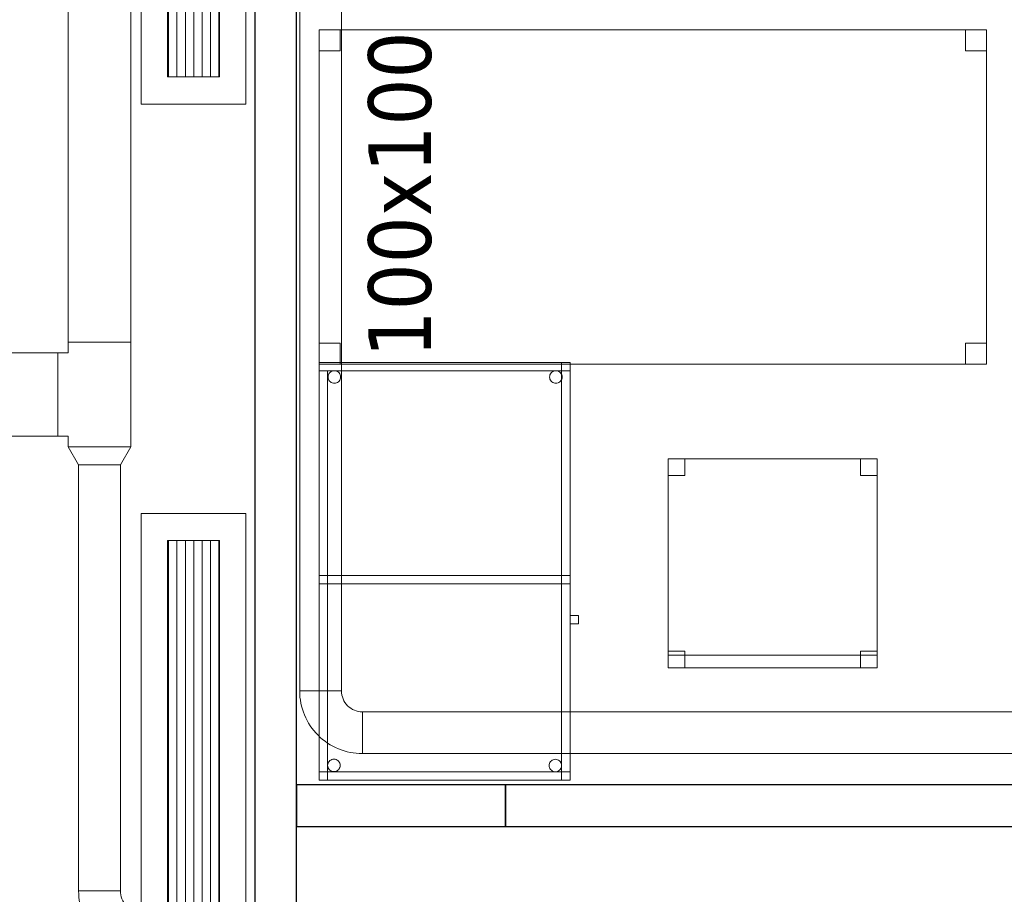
# Model space of a CAD drawing. Header units: metres. Extents: x 397.7 to 427.5, y 12.7 to 28.4.
# Tile 125 of 137: x 420.7 to 423.1, y 18.4 to 20.5. Entities that reach past the tile are written whole.
import ezdxf

# ---------------------------------------------------------------- set-up
doc = ezdxf.new("R2010")
doc.units = ezdxf.units.M
for name, color, linetype, lineweight in [('02_MOBILIARIO', 7, 'Continuous', 18), ('A-DETL-____-MBND', 7, 'Continuous', 18), ('A-WALL-____-MCUT', 7, 'Continuous', 25), ('A-WALL-____-OTLN', 7, 'Continuous', 25), ('M-HVAC-DUCT-IDEN', 7, 'Continuous', 30), ('M-HVAC-DUCT-OTLN', 7, 'Continuous', 18)]:
    doc.layers.add(name, color=color, linetype=linetype, lineweight=lineweight)
doc.styles.add('Tahoma_2', font='tahoma.ttf', dxfattribs={"height": 0.15})
pattern_1 = [(0, (0, 0), (0, 0.02), [])]

# ---------------------------------------------------------------- blocks, each defined once
blk = doc.blocks.new('Family - Taula 100X60_P3-156183-06_CLI_AIRE_P3')
at = {"layer": 'A-DETL-____-MBND', "color": 253, "true_color": 0xaaaaaa}
for p, q in [((0.6, 1), (0, 1)), ((0, 1), (0.6, 1)), ((0, 1), (0, 0)), ((0, 0), (0, 1)), ((0, 1), (0.58, 1)), ((0, 0), (0, 1)), ((0.58, 1), (0, 1)), ((0, 1), (0, 0)), ((0, 0.98), (0, 1)), ((0, 1), (0, 0.98)), ((0, 1), (0.6, 1)), ((0.6, 1), (0, 1)), ((0.6, 1), (0, 1)), ((0, 1), (0.6, 1)), ((0, 1), (0, 0)), ((0, 0), (0, 1)), ((0.58, 1), (0.58, 0)), ((0.58, 0), (0.58, 1)), ((0.6, 0), (0.6, 1)), ((0.6, 1), (0.6, 0)), ((0.6, 1), (0.6, 0.98)), ((0.6, 1), (0.6, 0.98)), ((0.6, 0), (0.6, 1)), ((0.6, 1), (0.6, 0)), ((0.6, 0.98), (0, 0.98)), ((0, 0.98), (0.6, 0.98)), ((0, 0.98), (0.02, 0.98)), ((0.02, 0.98), (0, 0.98)), ((0, 0), (0, 0.98)), ((0, 0.98), (0, 0)), ((0.02, 0.98), (0.02, 0)), ((0.02, 0), (0.02, 0.98)), ((0.0212, 0.965), (0.0215, 0.9676)), ((0.0215, 0.9676), (0.0212, 0.965)), ((0.0215, 0.9676), (0.0221, 0.9701)), ((0.0221, 0.9701), (0.0215, 0.9676)), ((0.0221, 0.9701), (0.0232, 0.9725)), ((0.0232, 0.9725), (0.0221, 0.9701)), ((0.0232, 0.9725), (0.0247, 0.9746)), ((0.0247, 0.9746), (0.0232, 0.9725)), ((0.0247, 0.9746), (0.0266, 0.9764)), ((0.0266, 0.9764), (0.0247, 0.9746)), ((0.0266, 0.9764), (0.0287, 0.9779)), ((0.0287, 0.9779), (0.0266, 0.9764)), ((0.0287, 0.9779), (0.0311, 0.979)), ((0.0311, 0.979), (0.0287, 0.9779)), ((0.0311, 0.979), (0.0336, 0.9797)), ((0.0336, 0.9797), (0.0311, 0.979)), ((0.0336, 0.9797), (0.0362, 0.9799)), ((0.0362, 0.9799), (0.0336, 0.9797)), ((0.0362, 0.9799), (0.0388, 0.9797)), ((0.0388, 0.9797), (0.0362, 0.9799)), ((0.0388, 0.9797), (0.0413, 0.979)), ((0.0413, 0.979), (0.0388, 0.9797)), ((0.0413, 0.979), (0.0436, 0.9779)), ((0.0436, 0.9779), (0.0413, 0.979)), ((0.0436, 0.9779), (0.0458, 0.9764)), ((0.0458, 0.9764), (0.0436, 0.9779)), ((0.0458, 0.9764), (0.0476, 0.9746)), ((0.0476, 0.9746), (0.0458, 0.9764)), ((0.0476, 0.9746), (0.0491, 0.9725)), ((0.0491, 0.9725), (0.0476, 0.9746)), ((0.0491, 0.9725), (0.0502, 0.9701)), ((0.0502, 0.9701), (0.0491, 0.9725)), ((0.0502, 0.9701), (0.0509, 0.9676)), ((0.0509, 0.9676), (0.0502, 0.9701)), ((0.0509, 0.9676), (0.0511, 0.965)), ((0.0511, 0.965), (0.0509, 0.9676)), ((0.5512, 0.965), (0.5515, 0.9676)), ((0.5515, 0.9676), (0.5512, 0.965)), ((0.5515, 0.9676), (0.5521, 0.9701)), ((0.5521, 0.9701), (0.5515, 0.9676)), ((0.5521, 0.9701), (0.5532, 0.9725)), ((0.5532, 0.9725), (0.5521, 0.9701)), ((0.5532, 0.9725), (0.5547, 0.9746)), ((0.5547, 0.9746), (0.5532, 0.9725)), ((0.5547, 0.9746), (0.5566, 0.9764)), ((0.5566, 0.9764), (0.5547, 0.9746)), ((0.5566, 0.9764), (0.5587, 0.9779)), ((0.5587, 0.9779), (0.5566, 0.9764)), ((0.5587, 0.9779), (0.5611, 0.979)), ((0.5611, 0.979), (0.5587, 0.9779)), ((0.5611, 0.979), (0.5636, 0.9797)), ((0.5636, 0.9797), (0.5611, 0.979)), ((0.5636, 0.9797), (0.5662, 0.9799)), ((0.5662, 0.9799), (0.5636, 0.9797)), ((0.5662, 0.9799), (0.5688, 0.9797)), ((0.5688, 0.9797), (0.5662, 0.9799)), ((0.5688, 0.9797), (0.5713, 0.979)), ((0.5713, 0.979), (0.5688, 0.9797)), ((0.5713, 0.979), (0.5736, 0.9779)), ((0.5736, 0.9779), (0.5713, 0.979)), ((0.5736, 0.9779), (0.5758, 0.9764)), ((0.5758, 0.9764), (0.5736, 0.9779)), ((0.5758, 0.9764), (0.5776, 0.9746)), ((0.5776, 0.9746), (0.5758, 0.9764)), ((0.5776, 0.9746), (0.5791, 0.9725)), ((0.5791, 0.9725), (0.5776, 0.9746)), ((0.5791, 0.9725), (0.5802, 0.9701)), ((0.5802, 0.9701), (0.5791, 0.9725)), ((0.5802, 0.9701), (0.5809, 0.9676)), ((0.5809, 0.9676), (0.5802, 0.9701)), ((0.5809, 0.9676), (0.5811, 0.965)), ((0.5811, 0.965), (0.5809, 0.9676)), ((0.0215, 0.9624), (0.0212, 0.965)), ((0.0212, 0.965), (0.0215, 0.9624)), ((0.0221, 0.9599), (0.0215, 0.9624)), ((0.0215, 0.9624), (0.0221, 0.9599)), ((0.0232, 0.9575), (0.0221, 0.9599)), ((0.0221, 0.9599), (0.0232, 0.9575)), ((0.0247, 0.9554), (0.0232, 0.9575)), ((0.0232, 0.9575), (0.0247, 0.9554)), ((0.0266, 0.9536), (0.0247, 0.9554)), ((0.0247, 0.9554), (0.0266, 0.9536)), ((0.0287, 0.9521), (0.0266, 0.9536)), ((0.0266, 0.9536), (0.0287, 0.9521)), ((0.0311, 0.951), (0.0287, 0.9521)), ((0.0287, 0.9521), (0.0311, 0.951)), ((0.0336, 0.9503), (0.0311, 0.951)), ((0.0311, 0.951), (0.0336, 0.9503)), ((0.0362, 0.9501), (0.0336, 0.9503)), ((0.0336, 0.9503), (0.0362, 0.9501)), ((0.0388, 0.9503), (0.0362, 0.9501)), ((0.0362, 0.9501), (0.0388, 0.9503)), ((0.0413, 0.951), (0.0388, 0.9503)), ((0.0388, 0.9503), (0.0413, 0.951)), ((0.0436, 0.9521), (0.0413, 0.951)), ((0.0413, 0.951), (0.0436, 0.9521)), ((0.0458, 0.9536), (0.0436, 0.9521)), ((0.0436, 0.9521), (0.0458, 0.9536)), ((0.0476, 0.9554), (0.0458, 0.9536)), ((0.0458, 0.9536), (0.0476, 0.9554)), ((0.0491, 0.9575), (0.0476, 0.9554)), ((0.0476, 0.9554), (0.0491, 0.9575)), ((0.0502, 0.9599), (0.0491, 0.9575)), ((0.0491, 0.9575), (0.0502, 0.9599)), ((0.0509, 0.9624), (0.0502, 0.9599)), ((0.0502, 0.9599), (0.0509, 0.9624)), ((0.0511, 0.965), (0.0509, 0.9624)), ((0.0509, 0.9624), (0.0511, 0.965)), ((0.5515, 0.9624), (0.5512, 0.965)), ((0.5512, 0.965), (0.5515, 0.9624)), ((0.5521, 0.9599), (0.5515, 0.9624)), ((0.5515, 0.9624), (0.5521, 0.9599)), ((0.5532, 0.9575), (0.5521, 0.9599)), ((0.5521, 0.9599), (0.5532, 0.9575)), ((0.5547, 0.9554), (0.5532, 0.9575)), ((0.5532, 0.9575), (0.5547, 0.9554)), ((0.5566, 0.9536), (0.5547, 0.9554)), ((0.5547, 0.9554), (0.5566, 0.9536)), ((0.5587, 0.9521), (0.5566, 0.9536)), ((0.5566, 0.9536), (0.5587, 0.9521)), ((0.5611, 0.951), (0.5587, 0.9521)), ((0.5587, 0.9521), (0.5611, 0.951)), ((0.5636, 0.9503), (0.5611, 0.951)), ((0.5611, 0.951), (0.5636, 0.9503)), ((0.5662, 0.9501), (0.5636, 0.9503)), ((0.5636, 0.9503), (0.5662, 0.9501)), ((0.5688, 0.9503), (0.5662, 0.9501)), ((0.5662, 0.9501), (0.5688, 0.9503)), ((0.5713, 0.951), (0.5688, 0.9503)), ((0.5688, 0.9503), (0.5713, 0.951)), ((0.5736, 0.9521), (0.5713, 0.951)), ((0.5713, 0.951), (0.5736, 0.9521)), ((0.5758, 0.9536), (0.5736, 0.9521)), ((0.5736, 0.9521), (0.5758, 0.9536)), ((0.5776, 0.9554), (0.5758, 0.9536)), ((0.5758, 0.9536), (0.5776, 0.9554)), ((0.5791, 0.9575), (0.5776, 0.9554)), ((0.5776, 0.9554), (0.5791, 0.9575)), ((0.5802, 0.9599), (0.5791, 0.9575)), ((0.5791, 0.9575), (0.5802, 0.9599)), ((0.5809, 0.9624), (0.5802, 0.9599)), ((0.5802, 0.9599), (0.5809, 0.9624)), ((0.5811, 0.965), (0.5809, 0.9624)), ((0.5809, 0.9624), (0.5811, 0.965)), ((0, 0.47), (0, 0.49)), ((0, 0.49), (0, 0.47)), ((0, 0.49), (0.58, 0.49)), ((0.58, 0.49), (0, 0.49)), ((0, 0.47), (0, 0.49)), ((0, 0.49), (0, 0.47)), ((0, 0.49), (0.6, 0.49)), ((0.6, 0.49), (0, 0.49)), ((0.58, 0.49), (0.6, 0.49)), ((0.6, 0.49), (0.58, 0.49)), ((0.58, 0), (0.58, 0.49)), ((0.58, 0.49), (0.58, 0)), ((0.58, 0.49), (0.58, 0.47)), ((0.58, 0.49), (0.58, 0.47)), ((0.6, 0.49), (0.6, 0)), ((0.6, 0), (0.6, 0.49)), ((0.6, 0.49), (0.6, 0.47)), ((0.6, 0.49), (0.6, 0.47)), ((0.58, 0.47), (0, 0.47)), ((0, 0.47), (0.58, 0.47)), ((0.6, 0.47), (0, 0.47)), ((0, 0.47), (0.6, 0.47)), ((0.6, 0.3744), (0.6, 0.3944)), ((0.6, 0.3944), (0.62, 0.3944)), ((0.62, 0.3944), (0.6, 0.3944)), ((0.6, 0.3944), (0.6, 0.3744)), ((0.62, 0.3944), (0.62, 0.3744)), ((0.62, 0.3744), (0.62, 0.3944)), ((0.62, 0.3744), (0.6, 0.3744)), ((0.6, 0.3744), (0.62, 0.3744)), ((0.0254, 0.0467), (0.0275, 0.0482)), ((0.0275, 0.0482), (0.0254, 0.0467)), ((0.0275, 0.0482), (0.0299, 0.0493)), ((0.0299, 0.0493), (0.0275, 0.0482)), ((0.0299, 0.0493), (0.0324, 0.05)), ((0.0324, 0.05), (0.0299, 0.0493)), ((0.0324, 0.05), (0.035, 0.0502)), ((0.035, 0.0502), (0.0324, 0.05)), ((0.035, 0.0502), (0.0376, 0.05)), ((0.0376, 0.05), (0.035, 0.0502)), ((0.0376, 0.05), (0.0401, 0.0493)), ((0.0401, 0.0493), (0.0376, 0.05)), ((0.0401, 0.0493), (0.0424, 0.0482)), ((0.0424, 0.0482), (0.0401, 0.0493)), ((0.0424, 0.0482), (0.0446, 0.0467)), ((0.0446, 0.0467), (0.0424, 0.0482)), ((0.5554, 0.0464), (0.5575, 0.0479)), ((0.5575, 0.0479), (0.5554, 0.0464)), ((0.5575, 0.0479), (0.5599, 0.049)), ((0.5599, 0.049), (0.5575, 0.0479)), ((0.5599, 0.049), (0.5624, 0.0497)), ((0.5624, 0.0497), (0.5599, 0.049)), ((0.5624, 0.0497), (0.565, 0.0499)), ((0.565, 0.0499), (0.5624, 0.0497)), ((0.565, 0.0499), (0.5676, 0.0497)), ((0.5676, 0.0497), (0.565, 0.0499)), ((0.5676, 0.0497), (0.5701, 0.049)), ((0.5701, 0.049), (0.5676, 0.0497)), ((0.5701, 0.049), (0.5725, 0.0479)), ((0.5725, 0.0479), (0.5701, 0.049)), ((0.5725, 0.0479), (0.5746, 0.0464)), ((0.5746, 0.0464), (0.5725, 0.0479)), ((0.02, 0.0353), (0.0203, 0.0379)), ((0.0203, 0.0379), (0.02, 0.0353)), ((0.0203, 0.0327), (0.02, 0.0353)), ((0.02, 0.0353), (0.0203, 0.0327)), ((0.0203, 0.0379), (0.0209, 0.0404)), ((0.0209, 0.0404), (0.0203, 0.0379)), ((0.0209, 0.0302), (0.0203, 0.0327)), ((0.0203, 0.0327), (0.0209, 0.0302)), ((0.0209, 0.0404), (0.022, 0.0428)), ((0.022, 0.0428), (0.0209, 0.0404)), ((0.022, 0.0278), (0.0209, 0.0302)), ((0.0209, 0.0302), (0.022, 0.0278)), ((0.022, 0.0428), (0.0235, 0.0449)), ((0.0235, 0.0449), (0.022, 0.0428)), ((0.0235, 0.0257), (0.022, 0.0278)), ((0.022, 0.0278), (0.0235, 0.0257)), ((0.0235, 0.0449), (0.0254, 0.0467)), ((0.0254, 0.0467), (0.0235, 0.0449)), ((0.0254, 0.0238), (0.0235, 0.0257)), ((0.0235, 0.0257), (0.0254, 0.0238)), ((0.0275, 0.0224), (0.0254, 0.0238)), ((0.0254, 0.0238), (0.0275, 0.0224)), ((0.0446, 0.0238), (0.0424, 0.0224)), ((0.0424, 0.0224), (0.0446, 0.0238)), ((0.0446, 0.0467), (0.0464, 0.0449)), ((0.0464, 0.0449), (0.0446, 0.0467)), ((0.0464, 0.0257), (0.0446, 0.0238)), ((0.0446, 0.0238), (0.0464, 0.0257)), ((0.0464, 0.0449), (0.0479, 0.0428)), ((0.0479, 0.0428), (0.0464, 0.0449)), ((0.0479, 0.0278), (0.0464, 0.0257)), ((0.0464, 0.0257), (0.0479, 0.0278)), ((0.0479, 0.0428), (0.049, 0.0404)), ((0.049, 0.0404), (0.0479, 0.0428)), ((0.049, 0.0302), (0.0479, 0.0278)), ((0.0479, 0.0278), (0.049, 0.0302)), ((0.049, 0.0404), (0.0497, 0.0379)), ((0.0497, 0.0379), (0.049, 0.0404)), ((0.0497, 0.0327), (0.049, 0.0302)), ((0.049, 0.0302), (0.0497, 0.0327)), ((0.0497, 0.0379), (0.0499, 0.0353)), ((0.0499, 0.0353), (0.0497, 0.0379)), ((0.0499, 0.0353), (0.0497, 0.0327)), ((0.0497, 0.0327), (0.0499, 0.0353)), ((0.5501, 0.035), (0.5503, 0.0375)), ((0.5503, 0.0375), (0.5501, 0.035)), ((0.5503, 0.0324), (0.5501, 0.035)), ((0.5501, 0.035), (0.5503, 0.0324)), ((0.5503, 0.0375), (0.551, 0.0401)), ((0.551, 0.0401), (0.5503, 0.0375)), ((0.551, 0.0298), (0.5503, 0.0324)), ((0.5503, 0.0324), (0.551, 0.0298)), ((0.551, 0.0401), (0.5521, 0.0424)), ((0.5521, 0.0424), (0.551, 0.0401)), ((0.5521, 0.0275), (0.551, 0.0298)), ((0.551, 0.0298), (0.5521, 0.0275)), ((0.5521, 0.0424), (0.5536, 0.0446)), ((0.5536, 0.0446), (0.5521, 0.0424)), ((0.5536, 0.0254), (0.5521, 0.0275)), ((0.5521, 0.0275), (0.5536, 0.0254)), ((0.5536, 0.0446), (0.5554, 0.0464)), ((0.5554, 0.0464), (0.5536, 0.0446)), ((0.5554, 0.0235), (0.5536, 0.0254)), ((0.5536, 0.0254), (0.5554, 0.0235)), ((0.5746, 0.0464), (0.5764, 0.0446)), ((0.5764, 0.0446), (0.5746, 0.0464)), ((0.5764, 0.0254), (0.5746, 0.0235)), ((0.5746, 0.0235), (0.5764, 0.0254)), ((0.5764, 0.0446), (0.5779, 0.0424)), ((0.5779, 0.0424), (0.5764, 0.0446)), ((0.5779, 0.0275), (0.5764, 0.0254)), ((0.5764, 0.0254), (0.5779, 0.0275)), ((0.5779, 0.0424), (0.579, 0.0401)), ((0.579, 0.0401), (0.5779, 0.0424)), ((0.579, 0.0298), (0.5779, 0.0275)), ((0.5779, 0.0275), (0.579, 0.0298)), ((0.579, 0.0401), (0.5797, 0.0375)), ((0.5797, 0.0375), (0.579, 0.0401)), ((0.5797, 0.0324), (0.579, 0.0298)), ((0.579, 0.0298), (0.5797, 0.0324)), ((0.5797, 0.0375), (0.5799, 0.035)), ((0.5799, 0.035), (0.5797, 0.0375)), ((0.5799, 0.035), (0.5797, 0.0324)), ((0.5797, 0.0324), (0.5799, 0.035)), ((0, 0), (0, 0.02)), ((0, 0.02), (0, 0)), ((0, 0.02), (0.6, 0.02)), ((0.6, 0.02), (0, 0.02)), ((0, 0), (0.6, 0)), ((0.6, 0), (0, 0)), ((0, 0), (0.6, 0)), ((0.6, 0), (0, 0)), ((0.02, 0), (0, 0)), ((0.6, 0), (0, 0)), ((0, 0), (0.6, 0)), ((0.0299, 0.0213), (0.0275, 0.0224)), ((0.0275, 0.0224), (0.0299, 0.0213)), ((0.0324, 0.0206), (0.0299, 0.0213)), ((0.0299, 0.0213), (0.0324, 0.0206)), ((0.035, 0.0204), (0.0324, 0.0206)), ((0.0324, 0.0206), (0.035, 0.0204)), ((0.0376, 0.0206), (0.035, 0.0204)), ((0.035, 0.0204), (0.0376, 0.0206)), ((0.0401, 0.0213), (0.0376, 0.0206)), ((0.0376, 0.0206), (0.0401, 0.0213)), ((0.0424, 0.0224), (0.0401, 0.0213)), ((0.0401, 0.0213), (0.0424, 0.0224)), ((0.5575, 0.022), (0.5554, 0.0235)), ((0.5554, 0.0235), (0.5575, 0.022)), ((0.5599, 0.0209), (0.5575, 0.022)), ((0.5575, 0.022), (0.5599, 0.0209)), ((0.5624, 0.0202), (0.5599, 0.0209)), ((0.5599, 0.0209), (0.5624, 0.0202)), ((0.565, 0.02), (0.5624, 0.0202)), ((0.5624, 0.0202), (0.565, 0.02)), ((0.5676, 0.0202), (0.565, 0.02)), ((0.565, 0.02), (0.5676, 0.0202)), ((0.5701, 0.0209), (0.5676, 0.0202)), ((0.5676, 0.0202), (0.5701, 0.0209)), ((0.5725, 0.022), (0.5701, 0.0209)), ((0.5701, 0.0209), (0.5725, 0.022)), ((0.5746, 0.0235), (0.5725, 0.022)), ((0.5725, 0.022), (0.5746, 0.0235)), ((0.6, 0), (0.58, 0)), ((0.6, 0), (0.58, 0)), ((0.6, 0.02), (0.6, 0)), ((0.6, 0.02), (0.6, 0)), ((0.58, 0), (0, 0)), ((0, 0), (0.58, 0)), ((0.02, 0), (0, 0))]:
    blk.add_line(p, q, dxfattribs=at)
blk = doc.blocks.new('Family - Evans P3-156370-06_CLI_AIRE_P3')
at = {"layer": 'A-WALL-____-MCUT', "color": 253, "true_color": 0xaaaaaa}
for p, q in [((0.5, 0.1), (0, 0.1)), ((0, 0.1), (0, 0)), ((0.5, 0), (0.5, 0.1)), ((0, 0), (0.5, 0))]:
    blk.add_line(p, q, dxfattribs=at)
at = {"layer": 'A-WALL-____-OTLN', "color": 253, "true_color": 0xaaaaaa}
for p, q in [((0.5, 0.1), (0, 0.1)), ((0, 0.1), (0, 0)), ((0.5, 0), (0.5, 0.1)), ((0, 0), (0.5, 0))]:
    blk.add_line(p, q, dxfattribs=at)
at = {"layer": 'A-WALL-____-OTLN', "color": 253, "lineweight": 18, "true_color": 0xaaaaaa}
blk.add_line((0, 0), (0.5, 0), dxfattribs=at)
blk = doc.blocks.new('Family - Mampara P3-156562-06_CLI_AIRE_P3')
at = {"layer": 'A-WALL-____-MCUT', "color": 253, "true_color": 0xaaaaaa}
for p, q in [((7.1949, 0.1), (2.3987, 0.1)), ((2.3987, 0), (7.1949, 0))]:
    blk.add_line(p, q, dxfattribs=at)
at = {"layer": 'A-WALL-____-OTLN', "color": 253, "true_color": 0xaaaaaa}
for p, q in [((10.9988, 0.1), (0, 0.1)), ((0, 0), (10.9988, 0))]:
    blk.add_line(p, q, dxfattribs=at)
at = {"layer": 'A-WALL-____-OTLN', "color": 253, "lineweight": 18, "true_color": 0xaaaaaa}
blk.add_line((0, 0), (10.9988, 0), dxfattribs=at)
blk = doc.blocks.new('Family - Evans P3-156709-06_CLI_AIRE_P3')
at = {"layer": 'A-WALL-____-MCUT', "color": 253, "true_color": 0xaaaaaa}
for p, q in [((0, 0.1), (0, 0)), ((3.0071, 0.1), (0, 0.1)), ((0, 0), (2.9864, 0))]:
    blk.add_line(p, q, dxfattribs=at)
at = {"layer": 'A-WALL-____-OTLN', "color": 253, "true_color": 0xaaaaaa}
for p, q in [((0, 0.1), (0, 0)), ((3.0071, 0.1), (0, 0.1)), ((0, 0), (2.9864, 0))]:
    blk.add_line(p, q, dxfattribs=at)
at = {"layer": 'A-WALL-____-OTLN', "color": 253, "lineweight": 18, "true_color": 0xaaaaaa}
blk.add_line((0, 0), (2.9864, 0), dxfattribs=at)
blk = doc.blocks.new('Family - Taula 160X80_P3-156738-06_CLI_AIRE_P3')
at = {"layer": 'A-DETL-____-MBND', "color": 253, "true_color": 0xaaaaaa}
for p, q in [((0, 0.7501), (0, 0.8001)), ((0, 0.8001), (0.05, 0.8001)), ((0.05, 0.8001), (0, 0.8001)), ((0, 0.8001), (0, 0.7501)), ((0, 0), (0, 0.8001)), ((0, 0.8001), (1.5969, 0.8001)), ((1.5969, 0.8001), (0, 0.8001)), ((0, 0.8001), (0, 0)), ((0.05, 0.8001), (0.05, 0.7501)), ((0.05, 0.7501), (0.05, 0.8001)), ((1.5469, 0.7501), (1.5469, 0.8001)), ((1.5469, 0.8001), (1.5969, 0.8001)), ((1.5969, 0.8001), (1.5469, 0.8001)), ((1.5469, 0.8001), (1.5469, 0.7501)), ((1.5969, 0.8001), (1.5969, 0)), ((1.5969, 0), (1.5969, 0.8001)), ((1.5969, 0.8001), (1.5969, 0.7501)), ((1.5969, 0.7501), (1.5969, 0.8001)), ((0.05, 0.7501), (0, 0.7501)), ((0, 0.7501), (0.05, 0.7501)), ((1.5969, 0.7501), (1.5469, 0.7501)), ((1.5469, 0.7501), (1.5969, 0.7501)), ((0, 0), (0, 0.05)), ((0, 0.05), (0.05, 0.05)), ((0.05, 0.05), (0, 0.05)), ((0, 0.05), (0, 0)), ((0.05, 0.05), (0.05, 0)), ((0.05, 0), (0.05, 0.05)), ((1.5469, 0), (1.5469, 0.05)), ((1.5469, 0.05), (1.5969, 0.05)), ((1.5969, 0.05), (1.5469, 0.05)), ((1.5469, 0.05), (1.5469, 0)), ((1.5969, 0.05), (1.5969, 0)), ((1.5969, 0), (1.5969, 0.05)), ((0.05, 0), (0, 0)), ((0, 0), (0.05, 0)), ((1.5969, 0), (0, 0)), ((0, 0), (1.5969, 0)), ((1.5969, 0), (1.5469, 0)), ((1.5469, 0), (1.5969, 0))]:
    blk.add_line(p, q, dxfattribs=at)
blk = doc.blocks.new('Family - Cadira d_Oficina_P3-156823-06_CLI_AIRE_P3')
at = {"layer": 'A-DETL-____-MBND', "color": 253, "true_color": 0xaaaaaa}
for p, q in [((0, 0.46), (0, 0.5)), ((0, 0.5), (0.04, 0.5)), ((0.04, 0.5), (0, 0.5)), ((0, 0.5), (0, 0.46)), ((0, 0.5), (0.5, 0.5)), ((0, 0), (0, 0.5)), ((0.5, 0.5), (0, 0.5)), ((0, 0.5), (0, 0)), ((0.04, 0.5), (0.04, 0.46)), ((0.04, 0.46), (0.04, 0.5)), ((0.46, 0.46), (0.46, 0.5)), ((0.46, 0.5), (0.5, 0.5)), ((0.5, 0.5), (0.46, 0.5)), ((0.46, 0.5), (0.46, 0.46)), ((0.5, 0.5), (0.5, 0.46)), ((0.5, 0.46), (0.5, 0.5)), ((0.5, 0.5), (0.5, 0)), ((0.5, 0), (0.5, 0.5)), ((0.04, 0.46), (0, 0.46)), ((0, 0.46), (0.04, 0.46)), ((0.5, 0.46), (0.46, 0.46)), ((0.46, 0.46), (0.5, 0.46)), ((0, 0), (0, 0.04)), ((0, 0.04), (0.04, 0.04)), ((0.04, 0.04), (0, 0.04)), ((0, 0.04), (0, 0)), ((0, 0), (0, 0.03)), ((0, 0.03), (0.5, 0.03)), ((0.5, 0.03), (0, 0.03)), ((0, 0.03), (0, 0)), ((0.04, 0.04), (0.04, 0)), ((0.04, 0), (0.04, 0.04)), ((0.46, 0), (0.46, 0.04)), ((0.46, 0.04), (0.5, 0.04)), ((0.5, 0.04), (0.46, 0.04)), ((0.46, 0.04), (0.46, 0)), ((0.5, 0.04), (0.5, 0)), ((0.5, 0), (0.5, 0.04)), ((0.5, 0.03), (0.5, 0)), ((0.5, 0), (0.5, 0.03)), ((0.5, 0), (0, 0)), ((0, 0), (0.5, 0)), ((0.04, 0), (0, 0)), ((0, 0), (0.04, 0)), ((0, 0), (0.5, 0)), ((0.46, 0), (0.5, 0)), ((0.5, 0), (0, 0)), ((0.5, 0), (0.46, 0))]:
    blk.add_line(p, q, dxfattribs=at)
blk = doc.blocks.new('LONDR55-XX_ZZ-ARQ-CAA-M3D-Londres55_ifc-1-06_CLI_AIRE_P3')
at = {"layer": '02_MOBILIARIO', "color": 253, "lineweight": 18, "true_color": 0xaaaaaa}
for name, p in [('Family - Taula 160X80_P3-156738-06_CLI_AIRE_P3', (421.4206, 19.7128)), ('Family - Taula 100X60_P3-156183-06_CLI_AIRE_P3', (421.4206, 18.7169)), ('Family - Cadira d_Oficina_P3-156823-06_CLI_AIRE_P3', (422.2555, 18.9858))]:
    blk.add_blockref(name, p, dxfattribs=at)
at = {"layer": 'A-WALL-____-OTLN', "color": 253, "lineweight": 18, "true_color": 0xaaaaaa, "rotation": 270}
blk.add_blockref('Family - Mampara P3-156562-06_CLI_AIRE_P3', (421.2659, 24.1095), dxfattribs=at)
at = {"layer": 'A-WALL-____-OTLN', "color": 253, "lineweight": 18, "true_color": 0xaaaaaa}
for name, p in [('Family - Evans P3-156370-06_CLI_AIRE_P3', (421.3659, 18.6056)), ('Family - Evans P3-156709-06_CLI_AIRE_P3', (421.8659, 18.6056))]:
    blk.add_blockref(name, p, dxfattribs=at)
blk = doc.blocks.new('M_Te rectangular - Estándar-468369-06_CLI_AIRE_P3')
at = {"layer": 'M-HVAC-DUCT-OTLN', "color": 143, "true_color": 0x32aad1}
for p, q in [((-0.125, 0.075), (-0.125, -0.075)), ((-0.125, -0.075), (-0.125, 0.075)), ((-0.125, 0.075), (0.125, 0.075)), ((0.125, 0.075), (-0.125, 0.075)), ((0.125, -0.075), (0.125, 0.075)), ((0.125, 0.075), (0.125, -0.075)), ((-0.1, -0.075), (-0.125, -0.075)), ((-0.1, -0.075), (-0.125, -0.075)), ((-0.1, -0.075), (-0.1, -0.1)), ((-0.1, -0.1), (-0.1, -0.075)), ((0.1, -0.075), (0.1, -0.1)), ((0.125, -0.075), (0.1, -0.075)), ((0.125, -0.075), (0.1, -0.075)), ((0.1, -0.1), (0.1, -0.075)), ((-0.1, -0.1), (0.1, -0.1)), ((0.1, -0.1), (-0.1, -0.1))]:
    blk.add_line(p, q, dxfattribs=at)
blk = doc.blocks.new('M_Transición rectangular - Ángulo - 60 grados-468398-06_CLI_AIRE_P3')
at = {"layer": 'M-HVAC-DUCT-OTLN', "color": 143, "true_color": 0x32aad1}
for p, q in [((0, 0.075), (0, -0.075)), ((0, 0.075), (0.0433, 0.05)), ((0, 0.075), (0.0433, 0.05)), ((0, -0.075), (0, 0.075)), ((0.0433, -0.05), (0.0433, 0.05)), ((0.0433, 0.05), (0.0433, -0.05)), ((0, -0.075), (0.0433, -0.05)), ((0.0433, -0.05), (0, -0.075))]:
    blk.add_line(p, q, dxfattribs=at)
blk = doc.blocks.new('M_Codo rectangular - Radio - 1 W-454388-06_CLI_AIRE_P3')
at = {"layer": 'M-HVAC-DUCT-OTLN', "color": 143, "true_color": 0x32aad1}
for p, q in [((-0.05, 0.1), (0.05, 0.1)), ((0.05, 0.1), (-0.05, 0.1)), ((-0.1, 0.05), (-0.1, -0.05)), ((-0.1, -0.05), (-0.1, 0.05))]:
    blk.add_line(p, q, dxfattribs=at)
for radius, end in [(0.05, 360), (0.05, 0), (0.15, 0), (0.15, 0)]:
    blk.add_arc((-0.1, 0.1), radius, 270, end, dxfattribs=at)
blk = doc.blocks.new('M_Codo rectangular - Radio - 1 W-V1-06_CLI_AIRE_P3')
at = {"layer": 'M-HVAC-DUCT-OTLN', "color": 40, "true_color": 0xffbf00}
for p, q in [((-0.05, 0.1), (0.05, 0.1)), ((0.05, 0.1), (-0.05, 0.1)), ((-0.1, 0.05), (-0.1, -0.05)), ((-0.1, -0.05), (-0.1, 0.05))]:
    blk.add_line(p, q, dxfattribs=at)
for radius, end in [(0.05, 360), (0.05, 0), (0.15, 0), (0.15, 0)]:
    blk.add_arc((-0.1, 0.1), radius, 270, end, dxfattribs=at)
blk = doc.blocks.new('ZYR_03_04_03 Fancoil terra - FC01_630_-780066-06_CLI_AIRE_P3')
at = {"layer": 'A-DETL-____-MBND', "true_color": 0xff00ff}
h = blk.add_hatch(dxfattribs=at)
h.set_pattern_fill('FP_1', color=6, style=0, pattern_type=2)
h.set_pattern_definition(pattern_1)
h.paths.add_polyline_path([(0.535, 0.0625), (-0.535, 0.0625), (-0.535, -0.0625), (0.535, -0.0625)])
at = {"layer": 'A-DETL-____-MBND', "color": 6, "true_color": 0xff00ff}
for p, q in [((0.6, 0.125), (-0.6, 0.125)), ((-0.6, 0.125), (-0.6, -0.125)), ((-0.6, -0.125), (-0.6, 0.125)), ((-0.6, 0.125), (0.6, 0.125)), ((0.6, 0.125), (-0.6, 0.125)), ((-0.6, 0.125), (-0.6, -0.125)), ((-0.6, -0.125), (-0.6, 0.125)), ((-0.6, 0.125), (0.6, 0.125)), ((0.6, -0.125), (0.6, 0.125)), ((0.6, 0.125), (0.6, -0.125)), ((0.6, -0.125), (0.6, 0.125)), ((0.6, 0.125), (0.6, -0.125)), ((-0.535, -0.0625), (-0.535, 0.0625)), ((-0.535, 0.0625), (0.535, 0.0625)), ((0.535, 0.0625), (0.535, -0.0625)), ((0.535, -0.0625), (-0.535, -0.0625)), ((-0.6, -0.125), (0.6, -0.125)), ((0.6, -0.125), (-0.6, -0.125)), ((-0.6, -0.125), (0.6, -0.125)), ((0.6, -0.125), (-0.6, -0.125)), ((0.535, -0.125), (-0.535, -0.125)), ((-0.535, -0.125), (0.535, -0.125))]:
    blk.add_line(p, q, dxfattribs=at)
blk = doc.blocks.new('ZYR_03_04_03 Fancoil terra - FC01_630_-V12-06_CLI_AIRE_P3')
at = {"layer": 'A-DETL-____-MBND', "true_color": 0xff00ff}
h = blk.add_hatch(dxfattribs=at)
h.set_pattern_fill('FP_1', color=6, style=0, pattern_type=2)
h.set_pattern_definition(pattern_1)
h.paths.add_polyline_path([(0.535, 0.0625), (-0.535, 0.0625), (-0.535, -0.0625), (0.535, -0.0625)])
at = {"layer": 'A-DETL-____-MBND', "color": 6, "true_color": 0xff00ff}
for p, q in [((0.6, 0.125), (-0.6, 0.125)), ((-0.6, 0.125), (-0.6, -0.125)), ((-0.6, -0.125), (-0.6, 0.125)), ((-0.6, 0.125), (0.6, 0.125)), ((0.6, 0.125), (-0.6, 0.125)), ((-0.6, 0.125), (-0.6, -0.125)), ((-0.6, -0.125), (-0.6, 0.125)), ((-0.6, 0.125), (0.6, 0.125)), ((0.6, -0.125), (0.6, 0.125)), ((0.6, 0.125), (0.6, -0.125)), ((0.6, -0.125), (0.6, 0.125)), ((0.6, 0.125), (0.6, -0.125)), ((-0.535, -0.0625), (-0.535, 0.0625)), ((-0.535, 0.0625), (0.535, 0.0625)), ((0.535, 0.0625), (0.535, -0.0625)), ((0.535, -0.0625), (-0.535, -0.0625)), ((-0.6, -0.125), (0.6, -0.125)), ((0.6, -0.125), (-0.6, -0.125)), ((-0.6, -0.125), (0.6, -0.125)), ((0.6, -0.125), (-0.6, -0.125)), ((0.535, -0.125), (-0.535, -0.125)), ((-0.535, -0.125), (0.535, -0.125))]:
    blk.add_line(p, q, dxfattribs=at)

msp = doc.modelspace()

# ---------------------------------------------------------------- linework, layer by layer
at = {"layer": 'M-HVAC-DUCT-OTLN', "color": 143, "true_color": 0x32aad1}
for p, q in [((420.8195, 19.7651), (420.8195, 22.2399)), ((420.9695, 22.2399), (420.9695, 19.7651)), ((420.8195, 19.7651), (420.9695, 19.7651)), ((419.7288, 19.7401), (420.7945, 19.7401)), ((420.7945, 19.7401), (420.7945, 19.5401)), ((420.7945, 19.5401), (419.7288, 19.5401)), ((420.9445, 19.4718), (420.8445, 19.4718)), ((420.8445, 18.4518), (420.8445, 19.4718)), ((420.9445, 19.4718), (420.9445, 18.4518)), ((420.9445, 18.4518), (420.8445, 18.4518))]:
    msp.add_line(p, q, dxfattribs=at)
at = {"layer": 'M-HVAC-DUCT-OTLN', "color": 40, "true_color": 0xffbf00}
for p, q in [((421.3736, 18.9305), (421.3736, 21.7319)), ((421.4736, 21.7319), (421.4736, 18.9305)), ((421.3736, 18.9305), (421.4736, 18.9305)), ((421.5236, 18.8805), (421.5236, 18.7805)), ((421.5236, 18.8805), (423.6473, 18.8805)), ((423.6473, 18.7805), (421.5236, 18.7805))]:
    msp.add_line(p, q, dxfattribs=at)

# ---------------------------------------------------------------- block references
at = {"lineweight": 5}
msp.add_blockref('LONDR55-XX_ZZ-ARQ-CAA-M3D-Londres55_ifc-1-06_CLI_AIRE_P3', (0, 0), dxfattribs=at)
at = {"layer": 'A-DETL-____-MBND', "color": 6, "true_color": 0xff00ff, "rotation": 270.0000000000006}
for name, p in [('ZYR_03_04_03 Fancoil terra - FC01_630_-780066-06_CLI_AIRE_P3', (421.1195, 20.9352)), ('ZYR_03_04_03 Fancoil terra - FC01_630_-V12-06_CLI_AIRE_P3', (421.1195, 18.7552))]:
    msp.add_blockref(name, p, dxfattribs=at)
at = {"layer": 'M-HVAC-DUCT-OTLN', "color": 143, "true_color": 0x32aad1, "rotation": 270}
for name, p in [('M_Te rectangular - Estándar-468369-06_CLI_AIRE_P3', (420.8945, 19.6401)), ('M_Transición rectangular - Ángulo - 60 grados-468398-06_CLI_AIRE_P3', (420.8945, 19.5151)), ('M_Codo rectangular - Radio - 1 W-454388-06_CLI_AIRE_P3', (420.8945, 18.3518))]:
    msp.add_blockref(name, p, dxfattribs=at)
at = {"layer": 'M-HVAC-DUCT-OTLN', "color": 40, "true_color": 0xffbf00, "rotation": 270}
msp.add_blockref('M_Codo rectangular - Radio - 1 W-V1-06_CLI_AIRE_P3', (421.4236, 18.8305), dxfattribs=at)

# ---------------------------------------------------------------- texts
at = {"layer": 'M-HVAC-DUCT-IDEN', "insert": (421.5377, 19.7288), "char_height": 0.15, "width": 0.913924, "attachment_point": 1, "rotation": 90, "style": 'Tahoma_2'}
msp.add_mtext('100x100', dxfattribs=at)

doc.saveas('drawing.dxf')
